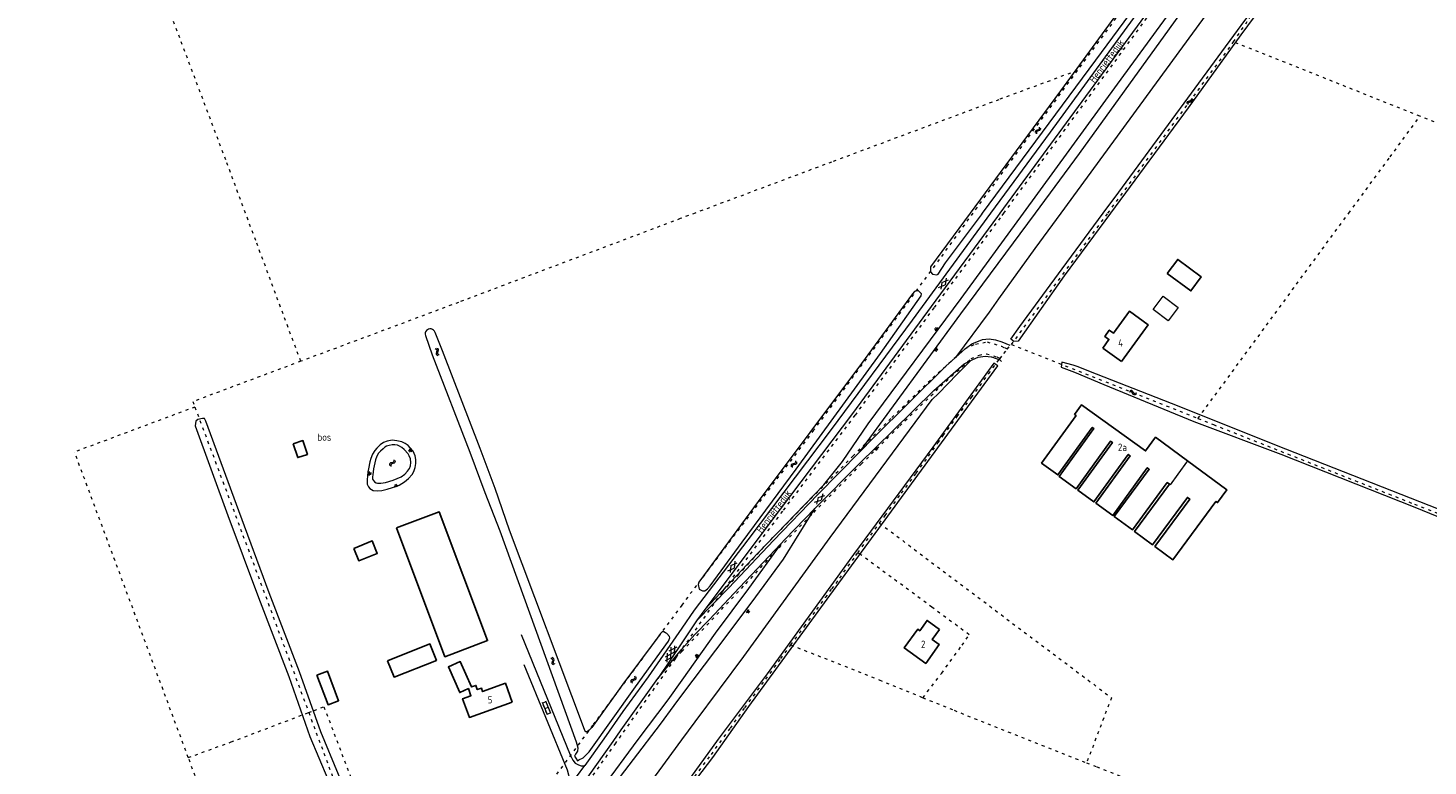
# Model space of a CAD drawing. Header units: metres. Extents: x 64961 to 73789, y 403835 to 410663.
# Tile 73 of 135: x 70774 to 71258, y 404309 to 404564. Entities that reach past the tile are written whole.
import ezdxf

# ---------------------------------------------------------------- set-up
doc = ezdxf.new("R2010")
doc.units = ezdxf.units.M
doc.linetypes.add('PERCEELGRENS', pattern=[2.5, 1, -1.5])
for name, color, linetype, lineweight in [('B-GEO-OG-CULTUURAANDUIDING-T', 253, 'Continuous', 0), ('B-GEO-OG-GEBOUW_bijgebouw-G', 2, 'Continuous', 25), ('B-GEO-OG-GEBOUW_hoofdgebouw-G', 2, 'Continuous', 25), ('B-GEO-OG-GEBOUW_huisnr-T', 6, 'Continuous', 25), ('B-GEO-OG-GEBOUW_overopstal-G', 253, 'Continuous', 0), ('B-GEO-OG-GRENS_perceel-G', 253, 'PERCEELGRENS', 0), ('B-GEO-OG-OVLIJNOBJ-G', 253, 'Continuous', 0), ('B-GEO-OG-SLOOT_insteek-G', 253, 'Continuous', 0), ('B-GEO-OG-STRAATNAAM-T', 7, 'Continuous', 35), ('B-GEO-OG-TALUD-S', 253, 'Continuous', 0), ('B-GEO-OG-TUSSENMUUR-G', 253, 'Continuous', 0), ('B-GEO-OG-VERH_gesl-S', 253, 'Continuous', 0), ('B-GEO-OG-VERH_kntgesl-G', 253, 'Continuous', 0), ('B-GEO-OG-VERH_kntopen-G', 253, 'Continuous', 0), ('B-GEO-OG-VERH_open-S', 253, 'Continuous', 0), ('B-GEO-OG-WATER-S', 253, 'Continuous', 0), ('B-GEO-OG-WATER_kant-G', 253, 'Continuous', 0), ('T22', 7, 'Continuous', 0)]:
    doc.layers.add(name, color=color, linetype=linetype, lineweight=lineweight)
doc.styles.add('isocp', font='isocp.shx')

# ---------------------------------------------------------------- blocks, each defined once
blk = doc.blocks.new('S04')
at = {"color": 0}
for p, q in [((0, 0.5), (0.5, 0.5)), ((0, 0.25), (1, 0.25)), ((0, 0), (0.5, 0)), ((0, -0.25), (1, -0.25)), ((0, -0.5), (0.5, -0.5))]:
    blk.add_line(p, q, dxfattribs=at)
blk = doc.blocks.new('S05')
at = {"color": 0}
for p, q in [((0.08, 0.3), (0.38, 0.59)), ((0.11, -0.19), (0.41, 0.09)), ((0.38, 0.59), (0.68, 0.71)), ((0.41, 0.09), (0.71, 0.21)), ((0.68, 0.71), (1.01, 0.62)), ((0.71, 0.21), (1.02, 0.12)), ((1.01, 0.62), (1.33, 0.37)), ((1.02, 0.12), (1.36, -0.12)), ((1.33, 0.37), (1.66, 0.13)), ((1.66, 0.13), (1.97, 0.04)), ((1.97, 0.04), (2.28, 0.16)), ((2.28, 0.16), (2.58, 0.44)), ((1.36, -0.12), (1.68, -0.37)), ((1.68, -0.37), (2, -0.46)), ((2, -0.46), (2.31, -0.33)), ((2.31, -0.33), (2.61, -0.05))]:
    blk.add_line(p, q, dxfattribs=at)
blk = doc.blocks.new('S016')
at = {"color": 0, "linetype": 'Continuous'}
for points in [[(0.01, -0.38), (2.65, 1.15)], [(2.65, -1.15), (0.01, 0.38)], [(5.07, -1.15), (1.09, 1.15)], [(1.09, -1.15), (5.07, 1.15)], [(6.16, -0.38), (3.51, 1.15)], [(3.51, -1.15), (6.16, 0.37)]]:
    blk.add_lwpolyline(points, dxfattribs=at)
blk = doc.blocks.new('S022')
at = {"color": 0}
for p, q in [((0.01, 1.15), (0.31, 1.15)), ((0.31, -2.3), (0.31, 2.3)), ((0.31, 2.1), (1.51, 2.1)), ((0.31, 0), (1.51, 0)), ((1.51, -2.3), (1.51, 2.3)), ((1.51, 1.05), (1.81, 1.05)), ((0.01, -1.15), (0.31, -1.15)), ((0.31, -2.1), (1.51, -2.1)), ((1.51, -1.05), (1.81, -1.05))]:
    blk.add_line(p, q, dxfattribs=at)
blk = doc.blocks.new('S012')
at = {"color": 0}
for p, q in [((1.18, 2.05), (0, 0)), ((1.18, -2.05), (0, 0)), ((1.4, 0), (0.21, -2.05)), ((1.4, 0), (0.22, 2.05))]:
    blk.add_line(p, q, dxfattribs=at)

msp = doc.modelspace()

# ---------------------------------------------------------------- linework, layer by layer
at = {"layer": 'B-GEO-OG-GEBOUW_bijgebouw-G'}
for points in [[(71167.553, 404479.12), (71175.675, 404473.11), (71179.273, 404477.974), (71171.151, 404483.983), (71167.553, 404479.12)], [(70865.868, 404420.345), (70869.211, 404421.459), (70870.799, 404416.694), (70867.456, 404415.58), (70865.868, 404420.345)], [(70901.529, 404391.307), (70916.258, 404396.846), (70932.963, 404352.425), (70918.234, 404346.885), (70901.529, 404391.307)], [(70886.778, 404384.274), (70888.497, 404379.989), (70894.863, 404382.543), (70893.144, 404386.827), (70886.778, 404384.274)], [(70898.42, 404345.507), (70900.659, 404339.821), (70915.282, 404345.58), (70913.042, 404351.266), (70898.42, 404345.507)], [(70874.058, 404340.486), (70877.71, 404341.866), (70881.551, 404331.701), (70877.898, 404330.321), (70874.058, 404340.486)]]:
    msp.add_lwpolyline(points, dxfattribs=at)
at = {"layer": 'B-GEO-OG-GEBOUW_hoofdgebouw-G'}
for points in [[(71151.726, 404448.734), (71160.92, 404461.436), (71154.45, 404466.119), (71148.985, 404458.57), (71147.521, 404459.629), (71145.938, 404457.442), (71147.408, 404456.378), (71145.262, 404453.413)], [(71145.262, 404453.413), (71151.726, 404448.734)], [(71168.302, 404406.435), (71167.553, 404406.986), (71155.512, 404390.639), (71149.255, 404395.248), (71161.296, 404411.595), (71160.652, 404412.07), (71148.793, 404395.665), (71142.903, 404399.928), (71154.712, 404416.243), (71154.079, 404416.701), (71142.229, 404400.328), (71136.651, 404404.366), (71148.591, 404420.862), (71147.985, 404421.301), (71136.066, 404404.833), (71130.262, 404409.034), (71142.242, 404425.585), (71141.654, 404426.011), (71129.81, 404409.648), (71124.178, 404413.725), (71136.049, 404430.127), (71135.544, 404430.493), (71137.987, 404433.867), (71160.061, 404417.891), (71163.528, 404422.595), (71174.509, 404414.503)], [(71168.302, 404406.435), (71156.261, 404390.087), (71162.461, 404385.52), (71174.503, 404401.867), (71175.308, 404401.274), (71163.267, 404384.927), (71169.468, 404380.36), (71184.3, 404400.488), (71184.904, 404400.044), (71188.151, 404404.45), (71174.509, 404414.503)], [(71088.934, 404356.296), (71086.412, 404352.801), (71088.834, 404351.053), (71084.156, 404344.571), (71076.756, 404349.911), (71081.416, 404356.368), (71082.126, 404355.855), (71084.667, 404359.375), (71088.934, 404356.296)], [(70941.458, 404331.218), (70939.127, 404337.707), (70931.216, 404334.865), (70930.865, 404335.97), (70929.408, 404335.507), (70928.947, 404336.958), (70927.364, 404336.456), (70923.536, 404345.176), (70919.438, 404343.378), (70923.349, 404334.47), (70926.324, 404335.878), (70927.218, 404333.39), (70924.345, 404332.358), (70926.663, 404325.903), (70941.458, 404331.218)]]:
    msp.add_lwpolyline(points, dxfattribs=at)
at = {"layer": 'B-GEO-OG-GEBOUW_overopstal-G'}
for points in [[(71162.621, 404466.705), (71166.167, 404471.362)], [(71166.167, 404471.362), (71171.354, 404467.414)], [(71167.808, 404462.757), (71162.621, 404466.705)], [(71171.354, 404467.414), (71167.808, 404462.757)]]:
    msp.add_lwpolyline(points, dxfattribs=at)
at = {"layer": 'B-GEO-OG-GRENS_perceel-G'}
for points in [[(70849.413, 404500), (70842.575, 404518.354), (70806.016, 404615.364), (70771.309, 404707.766), (70737.203, 404798.597), (70728.177, 404822.561)], [(71354.032, 404818.461), (71351.008, 404815.454), (71315.757, 404773.149), (71302.693, 404758.444), (71295.285, 404750.161), (71289.659, 404743.402), (71254.521, 404696.187), (71214.325, 404641.252), (71176.571, 404589.458), (71111.043, 404500)], [(71334.58, 404821.598), (71304.332, 404779.72), (71271.26, 404734.279), (71232.857, 404681.575), (71205.018, 404643.18), (71182.8, 404612.702), (71152.696, 404571.279), (71136.452, 404549.169)], [(71190.429, 404559.05), (71195.827, 404567.109), (71202.372, 404576), (71215.869, 404594.299), (71224.166, 404605.563), (71232.152, 404616.561), (71237.988, 404624.465), (71243.347, 404631.91), (71253.707, 404645.687), (71261.672, 404656.716), (71273.369, 404672.535), (71285.245, 404688.566), (71293.433, 404699.706), (71305.309, 404715.793), (71315.635, 404729.846), (71336.914, 404758.661), (71340.367, 404763.395), (71346.381, 404771.745), (71354.137, 404782.323), (71360.041, 404790.232), (71364.8, 404796.844), (71366.358, 404799.182)], [(71147.072, 404500), (71190.429, 404559.05)], [(71254.741, 404533.434), (71190.429, 404559.05)], [(71136.452, 404549.169), (71109.402, 404539.136), (71051.69, 404517.606), (71004.591, 404500)], [(71136.452, 404549.169), (71112.162, 404516.138), (71100.443, 404500)], [(71244.435, 404519.397), (71254.741, 404533.434)], [(71329.366, 404503.71), (71254.741, 404533.434)], [(71230.193, 404500), (71244.435, 404519.397)], [(70852.927, 404490.569), (70849.413, 404500)], [(71100.443, 404500), (71088.793, 404483.957), (71045.475, 404425.033), (71006.496, 404373.453), (71000, 404364.707)], [(71004.591, 404500), (71000, 404498.284)], [(71111.043, 404500), (71109.862, 404498.388), (71087.013, 404467.343), (71059.72, 404430.198), (71034.702, 404397.085), (71014.863, 404370.668), (71015.054, 404370.862), (71013.805, 404369.092)], [(71113.746, 404454.612), (71147.072, 404500)], [(71178.144, 404429.113), (71230.193, 404500)], [(71000, 404498.284), (70999.431, 404498.071), (70922.917, 404469.169), (70868.478, 404448.832)], [(70868.478, 404448.832), (70852.927, 404490.569)], [(71013.805, 404369.092), (71019.235, 404374.833), (71028.986, 404385.471), (71042.693, 404399.475), (71059.027, 404416.106), (71072.495, 404429.447), (71086.626, 404443.153), (71097.695, 404453.179), (71101.391, 404454.806), (71105.393, 404455.525), (71110.291, 404454.07), (71111.334, 404453.555)], [(71000, 404348.676), (71022.106, 404372.047), (71031.89, 404382.72), (71045.572, 404396.699), (71061.903, 404413.326), (71075.218, 404426.514), (71089.359, 404440.232), (71099.901, 404449.781), (71102.564, 404450.952), (71105.168, 404451.419), (71108.829, 404450.332), (71108.946, 404450.274)], [(71109.836, 404449.832), (71111.18, 404451.564), (71112.304, 404453.076)], [(71111.334, 404453.555), (71112.304, 404453.076)], [(71112.304, 404453.076), (71113.746, 404454.612)], [(71113.746, 404454.612), (71178.144, 404429.113)], [(70868.478, 404448.832), (70831.24, 404434.92), (70831.942, 404433.046)], [(71088.408, 404420.641), (71090.223, 404423.169), (71095.04, 404429.742), (71099.963, 404436.361), (71105.896, 404444.519), (71109.418, 404449.293), (71109.836, 404449.832)], [(71108.946, 404450.274), (71109.836, 404449.832)], [(70831.942, 404433.046), (70790.398, 404417.526)], [(70831.942, 404433.046), (70848.539, 404388.743), (70871.233, 404327.617)], [(71178.144, 404429.113), (71183.515, 404426.986)], [(71183.515, 404426.986), (71252.884, 404399.518)], [(70829.665, 404312.066), (70790.398, 404417.526)], [(71068.228, 404392.962), (71070.187, 404395.637), (71075.777, 404403.307), (71080.903, 404410.228), (71085.167, 404416.127), (71088.408, 404420.641)], [(71252.884, 404399.518), (71302.842, 404379.736)], [(71060.771, 404382.781), (71068.228, 404392.962)], [(71068.228, 404392.962), (71148.265, 404332.734), (71139.698, 404310.24)], [(71037.605, 404350.934), (71042.343, 404357.354), (71046.585, 404363.227), (71049.63, 404367.36), (71051.805, 404370.351), (71053.219, 404372.2), (71054.503, 404374.014), (71060.067, 404381.819), (71060.771, 404382.781)], [(71061.489, 404382.253), (71060.771, 404382.781)], [(71083.214, 404332.74), (71089.681, 404341.234), (71096.72, 404350.863), (71099.119, 404354.483), (71086.293, 404363.992), (71061.489, 404382.253)], [(71013.805, 404369.092), (71000, 404349.524)], [(71000, 404364.707), (70989.369, 404350.395), (70969.226, 404323.202), (70953.783, 404302.387), (70938.502, 404282.613)], [(71000, 404349.524), (70997.644, 404346.185)], [(71000, 404299.492), (71010.193, 404313.148), (71016.746, 404322.189), (71021.723, 404329.24), (71028.956, 404339.094), (71034.181, 404346.227), (71037.605, 404350.934)], [(71037.605, 404350.934), (71068.157, 404338.858), (71083.214, 404332.74)], [(70997.644, 404346.185), (70977.083, 404317.04), (70965.806, 404301.134), (70958.381, 404290.793), (70940.224, 404265.912), (70921.133, 404240.45), (70904.329, 404218.058), (70885.674, 404192.758), (70872.819, 404174.939)], [(70997.644, 404346.185), (71000, 404348.676)], [(71083.214, 404332.74), (71093.97, 404328.37), (71139.698, 404310.24)], [(70829.665, 404312.066), (70844.452, 404317.451), (70871.233, 404327.617)], [(70871.233, 404327.617), (70873.103, 404328.327)], [(70871.233, 404327.617), (70886.348, 404286.901)], [(70873.103, 404328.327), (70876.471, 404329.605), (70891.868, 404289.173)], [(70874.424, 404192.935), (70852.95, 404249.529), (70829.665, 404312.066)], [(71139.698, 404310.24), (71143.243, 404308.835), (71155.005, 404304.177), (71155.098, 404304.14)]]:
    msp.add_lwpolyline(points, dxfattribs=at)
at = {"layer": 'B-GEO-OG-OVLIJNOBJ-G'}
for points in [[(71117.931, 404500), (71150.394, 404544.458), (71246.568, 404676.064), (71293.234, 404739.577), (71325.087, 404783.178), (71352.943, 404818.787)], [(71122.032, 404500), (71137.239, 404520.514), (71183.891, 404585.201), (71220.407, 404634.653), (71270.4, 404703.395), (71299.435, 404742), (71331.58, 404786.476), (71342.905, 404800.456), (71349.933, 404809.631), (71352.701, 404814.058), (71354.632, 404815.616), (71357.203, 404819.15), (71353.495, 404809.447), (71350.988, 404802.278), (71348.684, 404798.614), (71342.134, 404789.123), (71306.633, 404740.232), (71263.765, 404682.086), (71226.345, 404630.635), (71191.009, 404582.295), (71130.802, 404500)], [(71007.99, 404363.182), (71026.201, 404382.592), (71048.96, 404406.18), (71055.396, 404414.231), (71064.271, 404427.216), (71096.375, 404470.479), (71117.931, 404500)], [(71061.457, 404417.588), (71096.286, 404465.27), (71122.032, 404500)], [(71130.802, 404500), (71121.843, 404487.755), (71109.234, 404470.351), (71106.051, 404465.805), (71094.482, 404450.162)], [(71000, 404318.144), (71004.551, 404324.364), (71021.416, 404346.985), (71051.156, 404388.071), (71086.403, 404435.696), (71088.534, 404437.736), (71095.006, 404444.348), (71099.761, 404449.162)], [(70907.271, 404417.785), (70906.293, 404418.976), (70905.527, 404419.807), (70904.477, 404420.522), (70903.327, 404421.011), (70901.65, 404421.443), (70900.028, 404421.567), (70898.336, 404421.243), (70897.072, 404420.779), (70895.904, 404419.959), (70894.752, 404418.906), (70894.019, 404418.061), (70893.29, 404416.779), (70892.697, 404415.345), (70892.304, 404414.087), (70891.806, 404411.774), (70891.666, 404410.633), (70891.422, 404407.941), (70891.421, 404407.417), (70891.347, 404406.388), (70891.804, 404405.503), (70892.31, 404404.936), (70893.508, 404404.269), (70894.91, 404404.115), (70896.404, 404404.29), (70898.261, 404404.706), (70900.139, 404405.222), (70902.446, 404406.121), (70904.269, 404407.193), (70905.708, 404408.419), (70906.876, 404409.733), (70907.547, 404410.771), (70908.019, 404412.125), (70908.204, 404413.555), (70908.242, 404414.964), (70908.011, 404416.243), (70907.271, 404417.785)], [(71000, 404333.629), (71015.598, 404354.342), (71025.493, 404367.548), (71035.125, 404380.599), (71045.91, 404397.995)], [(71034.11, 404385.87), (71023.034, 404370.434), (71011.557, 404354.975), (71000, 404338.809)], [(71000, 404338.809), (70995.114, 404331.975), (70984.83, 404318.255), (70972.218, 404301.283)], [(70974.002, 404299.186), (70992.647, 404323.59), (70997.334, 404330.089), (71000, 404333.629)], [(70866.665, 404136.013), (70868.657, 404138.841), (70926.173, 404217.268), (70953.049, 404253.973), (71000, 404318.144)]]:
    msp.add_lwpolyline(points, dxfattribs=at)
at = {"layer": 'B-GEO-OG-SLOOT_insteek-G'}
for points in [[(71145.469, 404500), (71150.79, 404507.176), (71193.059, 404564.709), (71232.817, 404618.518), (71280.37, 404683.86), (71325.419, 404744.872), (71362.322, 404795.276), (71365.813, 404799.39)], [(71223.723, 404603.277), (71192.947, 404561.507), (71174.75, 404536.365), (71147.931, 404500)], [(71103.812, 404500), (71142.927, 404552.757), (71172.231, 404592.615), (71172.826, 404593.512), (71172.58, 404595.043), (71171.43, 404596.184), (71170.558, 404596.269), (71169.823, 404595.957), (71156.003, 404576.89), (71130.708, 404542.155), (71109.841, 404513.951), (71099.562, 404500)], [(71085.864, 404481.41), (71085.867, 404479.668), (71086.519, 404478.937), (71088.019, 404478.634), (71088.507, 404478.962), (71090.999, 404482.779), (71103.371, 404499.405), (71103.812, 404500)], [(71099.562, 404500), (71085.864, 404481.41)], [(71147.931, 404500), (71131.994, 404478.391), (71116.134, 404455.777), (71114.564, 404455.626), (71113.588, 404456.428), (71116.603, 404460.801), (71131.207, 404480.768), (71145.469, 404500)], [(71005.832, 404372.574), (71005.653, 404371.757), (71005.993, 404370.246), (71007.118, 404369.635), (71007.894, 404369.644), (71008.814, 404370.318), (71009.767, 404371.371), (71020.814, 404386.371), (71039.502, 404411.614), (71068.577, 404451.583), (71082.634, 404471.391), (71082.663, 404472.168), (71081.722, 404473.198), (71081.002, 404473.208), (71080.267, 404472.915), (71079.614, 404472.112), (71061.973, 404448.075), (71026.343, 404400.489), (71005.832, 404372.574)], [(70911.501, 404457.687), (70913.848, 404451.096), (70926.848, 404417.43), (70932.002, 404403.547), (70937.145, 404390.368)], [(70940.488, 404390.566), (70935.556, 404404.893), (70930.402, 404418.776), (70917.393, 404452.465), (70914.846, 404458.802)], [(71000, 404298.047), (71010.667, 404312.134), (71023.093, 404329.683), (71056.399, 404375.289), (71109.022, 404447.283), (71107.648, 404448.175), (71086.601, 404419.154), (71059.194, 404382.122), (71029.432, 404341.008), (71012.567, 404318.387), (71000, 404300.992)], [(71303.655, 404380.317), (71303.117, 404380.955), (71271.432, 404393.75), (71208.45, 404418.513), (71169.039, 404434.301), (71140.479, 404445.468), (71136.768, 404446.976), (71135.115, 404447.448), (71131.163, 404448.517), (71130.975, 404446.868), (71135.504, 404445.086), (71145.592, 404440.815), (71176.691, 404428.012), (71206.785, 404416.807), (71252.948, 404398.487), (71298.281, 404379.987), (71301.704, 404378.816), (71302.708, 404378.753), (71303.458, 404379.368), (71303.655, 404380.317)], [(70882.184, 404292.83), (70884.825, 404285.976), (70886.165, 404286.561), (70887.71, 404287.142), (70888.119, 404287.705), (70888.174, 404289.108), (70885.942, 404294.412), (70881.555, 404306.204), (70875.424, 404320.934), (70868.078, 404341.645), (70857.617, 404368.89), (70847.117, 404397.228), (70835.763, 404428.179), (70835.252, 404429.041), (70834.544, 404429.148), (70832.966, 404428.743), (70832.3, 404428.143), (70832.005, 404426.597), (70843.359, 404395.646), (70853.859, 404367.308), (70864.32, 404340.063), (70871.666, 404319.352), (70877.797, 404304.622), (70882.184, 404292.83)], [(70937.145, 404390.368), (70963.503, 404317.531), (70964.081, 404315.461), (70963.986, 404314.332), (70963.325, 404313.221), (70962.964, 404312.514), (70963.394, 404311.907), (70963.99, 404310.898), (70964.478, 404311.277), (70965.89, 404311.957), (70966.955, 404313.043), (70968.054, 404314.034), (70984.021, 404336.484), (70995.358, 404352.259), (70995.839, 404353.348), (70995.72, 404353.872), (70994.765, 404354.903), (70994.379, 404355.136), (70993.729, 404355.408), (70993.225, 404355.407), (70992.642, 404354.907), (70991.446, 404353.323), (70979.634, 404337.347), (70968.88, 404322.427), (70968.011, 404321.488), (70967.341, 404320.974), (70967.017, 404320.906), (70966.902, 404320.942), (70966.549, 404321.37), (70966.352, 404321.745), (70940.488, 404390.566)]]:
    msp.add_lwpolyline(points, dxfattribs=at)
msp.add_lwpolyline([(70914.846, 404458.802, 1.0113005), (70911.501, 404457.687)], format="xyb", dxfattribs=at)
at = {"layer": 'B-GEO-OG-TUSSENMUUR-G'}
msp.add_lwpolyline([(71174.509, 404414.503), (71171.177, 404409.878), (71168.588, 404406.225), (71168.302, 404406.435)], dxfattribs=at)
at = {"layer": 'B-GEO-OG-VERH_kntgesl-G'}
for points in [[(71352.943, 404818.787), (71350.271, 404816.131), (71314.994, 404773.795), (71301.898, 404759.055), (71294.518, 404750.803), (71288.881, 404744.031), (71253.683, 404696.735), (71213.447, 404641.746), (71175.858, 404590.178), (71109.803, 404500)], [(71343.507, 404812.986), (71333.324, 404800.359), (71305.365, 404766.69), (71300.17, 404760.965), (71295.897, 404755.744), (71283.889, 404741.887), (71262.16, 404712.915), (71212.07, 404644.38), (71168.557, 404584.787), (71127.112, 404527.966), (71106.586, 404500)], [(71106.586, 404500), (71079.459, 404463.039), (71051.55, 404425.319), (71022.83, 404387.248), (71004.264, 404362.935), (71000, 404356.756)], [(71109.803, 404500), (71108.945, 404498.828), (71086.05, 404467.721), (71058.925, 404430.805), (71033.988, 404397.799), (71007.99, 404363.182)], [(71094.482, 404450.162), (71097.928, 404453.246), (71100.106, 404454.844), (71103.742, 404456.346), (71106.126, 404456.546), (71108.25, 404456.269), (71110.459, 404455.568)], [(71110.459, 404455.568), (71113.159, 404454.359)], [(71099.761, 404449.162), (71100.398, 404449.488), (71102.282, 404450.25), (71104.664, 404450.62), (71106.789, 404450.432)], [(71045.91, 404397.995), (71061.369, 404413.546), (71072.766, 404424.781), (71086.931, 404438.777), (71097.443, 404447.975), (71099.761, 404449.162)], [(71061.457, 404417.588), (71066.036, 404422.257), (71091.128, 404447.16), (71094.482, 404450.162)], [(71106.789, 404450.432), (71106.92, 404450.42), (71109.754, 404449.375), (71110.3, 404448.81)], [(71005.066, 404359.289), (71016.196, 404370.597), (71031.601, 404387.013), (71046.994, 404402.842), (71061.457, 404417.588)], [(71034.11, 404385.87), (71035.498, 404387.345), (71045.91, 404397.995)], [(71000, 404349.438), (71004.442, 404354.51), (71009.53, 404359.703), (71017.924, 404368.668), (71034.11, 404385.87)], [(71007.99, 404363.182), (71005.066, 404359.289)], [(71000, 404356.756), (70988.409, 404339.961), (70979.647, 404327.94), (70973.118, 404318.553), (70966.499, 404309.368)], [(70991.749, 404339.358), (70998.876, 404348.155), (71000, 404349.438)], [(70796.989, 404066.191), (70800.041, 404071.611), (70806.27, 404080.823), (70813.449, 404091.728), (70822.472, 404105.147), (70837.431, 404127.637), (70853.358, 404149.577), (70869.397, 404171.904), (70884.858, 404193.337), (70903.496, 404218.614), (70939.425, 404266.513), (70957.573, 404291.383), (70965.014, 404301.745), (70976.267, 404317.618), (70979.092, 404321.67), (70991.749, 404339.358)], [(70960.815, 404301.478), (70966.499, 404309.368)]]:
    msp.add_lwpolyline(points, dxfattribs=at)
at = {"layer": 'B-GEO-OG-VERH_kntopen-G'}
for points in [[(70944.545, 404354.526), (70961.464, 404312.994), (70962.392, 404311.18), (70963.235, 404310.171), (70964.105, 404309.625), (70964.904, 404309.346), (70965.306, 404309.265), (70965.929, 404309.214), (70966.499, 404309.368)], [(70945.517, 404344.227), (70960.376, 404307.791), (70960.935, 404306.144), (70961.137, 404304.866), (70961.131, 404303.019), (70960.815, 404301.478)]]:
    msp.add_lwpolyline(points, dxfattribs=at)
at = {"layer": 'B-GEO-OG-WATER_kant-G'}
msp.add_lwpolyline([(70906.333, 404415.162), (70905.916, 404416.249), (70905.515, 404416.854), (70904.165, 404418.402), (70903.387, 404419.029), (70902.588, 404419.556), (70901.834, 404419.847), (70900.998, 404419.983), (70900.037, 404419.98), (70898.994, 404419.794), (70898.064, 404419.571), (70897.461, 404419.199), (70896.877, 404418.68), (70896, 404417.844), (70895.36, 404417.11), (70894.747, 404416.069), (70894.255, 404414.861), (70893.592, 404411.714), (70893.563, 404411.715), (70893.385, 404409.66), (70893.269, 404408.924), (70893.208, 404408.128), (70893.871, 404407.26), (70894.519, 404406.902), (70895.019, 404406.742), (70896.109, 404406.722), (70897.728, 404407.036), (70900.393, 404407.841), (70903.123, 404409.006), (70904.383, 404409.907), (70905.357, 404410.884), (70905.982, 404411.88), (70906.341, 404412.805), (70906.435, 404413.905), (70906.333, 404415.162)], dxfattribs=at)
at = {"layer": 'T22'}
for points in [[(71005.066, 404359.289), (71000, 404351.707)], [(71000, 404351.707), (70991.749, 404339.358)]]:
    msp.add_lwpolyline(points, dxfattribs=at)

# ---------------------------------------------------------------- block references
at = {"layer": 'B-GEO-OG-TALUD-S'}
for p, rotation in [((71088.143, 404459.653), 142.9906615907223), ((71087.404, 404453.183), 323.7088648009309), ((70906.599, 404418.254), 218.6038662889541), ((71066.683, 404419.003), 313.4862774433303), ((70891.832, 404410.147), 358.6938079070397), ((70901.606, 404405.446), 115.2451054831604), ((71022.439, 404362.758), 326.4044798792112), ((71005.492, 404346.882), 142.6064249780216)]:
    msp.add_blockref('S04', p, dxfattribs=dict(at, rotation=rotation))
at = {"layer": 'B-GEO-OG-VERH_gesl-S'}
for name, p, rotation in [('S012', (71090.843, 404475.198), 140.7226885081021), ('S012', (71048.086, 404400.854), 136.0534104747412), ('S012', (71018.027, 404377.471), 143.4165788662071), ('S016', (70994.599, 404345.228), 57.3267225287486)]:
    msp.add_blockref(name, p, dxfattribs=dict(at, rotation=rotation))
at = {"layer": 'B-GEO-OG-VERH_open-S', "rotation": 21.9717103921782}
msp.add_blockref('S022', (70952.504, 404328.869), dxfattribs=at)
at = {"layer": 'B-GEO-OG-WATER-S'}
for p, rotation in [((71174.528, 404537.517), 43.46059710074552), ((71123.512, 404529.683), 236.2940434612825), ((70914.963, 404453.378), 288.8333327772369), ((71157.012, 404437.639), 159.081795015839), ((70900.804, 404414.845), 232.2707301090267), ((71039.392, 404414.434), 231.2507230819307), ((70956.16, 404344.103), 111.535364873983), ((70982.752, 404337.798), 57.4541066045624)]:
    msp.add_blockref('S05', p, dxfattribs=dict(at, rotation=rotation))

# ---------------------------------------------------------------- texts
at = {"layer": 'B-GEO-OG-CULTUURAANDUIDING-T', "style": 'isocp'}
msp.add_text('bos', height=2.5, dxfattribs=at).set_placement((70874.224, 404421.401))
at = {"layer": 'B-GEO-OG-GEBOUW_huisnr-T', "style": 'isocp'}
for s, p in [('4', (71150.594, 404453.903)), ('2a', (71150.513, 404417.906)), ('2', (71082.549, 404349.933)), ('5', (70932.981, 404330.751))]:
    msp.add_text(s, height=2.5, dxfattribs=at).set_placement(p)
at = {"layer": 'B-GEO-OG-STRAATNAAM-T', "style": 'isocp'}
for rotation, p in [(53.62293, (71142.407, 404544.697)), (53.0041, (71027.508, 404389.296))]:
    msp.add_text('Henriëttedijk', height=2.5, rotation=rotation, dxfattribs=at).set_placement(p)

doc.saveas('drawing.dxf')
